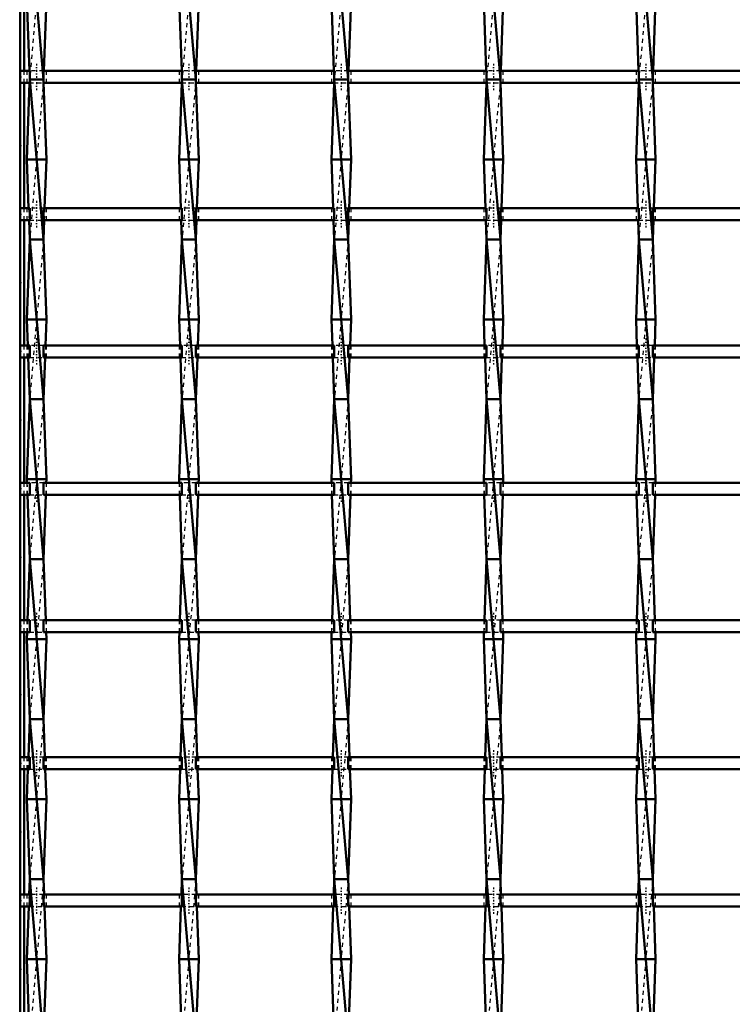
# Model space of a CAD drawing. Header units: millimetres. Extents: x -696 to 532, y -500 to 878.
# Tile 10 of 17: x -347 to -169, y 146 to 392. Entities that reach past the tile are written whole.
import ezdxf

# ---------------------------------------------------------------- set-up
doc = ezdxf.new("R2010")
doc.units = ezdxf.units.MM
doc.linetypes.add('Center', pattern=[1.5, 0.45, -0.5, 0.05, -0.5])
doc.linetypes.add('Dashed', pattern=[2, 1, -1])
for name, color, linetype, lineweight in [('2d ConnectionPoints', 7, 'Continuous', 50), ('AM_0', 7, 'Continuous', 50), ('AM_5', 3, 'Continuous', 25), ('AM_7', 7, 'Center', 25), ('AM_9', 6, 'Dashed', 25)]:
    doc.layers.add(name, color=color, linetype=linetype, lineweight=lineweight)
doc.dimstyles.new('ISO-25', dxfattribs={"dimtxt": 2.5, "dimasz": 2.5, "dimexe": 1.25, "dimexo": 0.625, "dimtad": 1, "dimtxsty": 'Standard', "dimcen": 2.5, "dimadec": 0, "dimazin": 0, "dimtfac": 1, "dimtmove": 0, "dimatfit": 3, "dimfxl": 1, "dimarcsym": 0})

# ---------------------------------------------------------------- blocks, each defined once
blk = doc.blocks.new('3_jxouolp7w6flccsstt5vge61e________0_in_LSSP3303438311700100035010_4')
at = {"layer": 'AM_0'}
for p, q in [((-344.63, 417), (-341.17, 377)), ((-345.35, 397), (-344.71, 379.13)), ((-340.45, 397), (-341.09, 379.13)), ((-344.63, 377), (-341.17, 337)), ((-341.17, 377), (-344.63, 377)), ((-344.66, 376.13), (-345.35, 357)), ((-341.14, 376.13), (-340.45, 357)), ((-340.45, 357), (-345.35, 357)), ((-345.35, 357), (-344.91, 344.8)), ((-340.45, 357), (-340.89, 344.8)), ((-344.8, 341.8), (-344.63, 337)), ((-341, 341.8), (-341.17, 337)), ((-344.63, 337), (-345.35, 317)), ((-344.63, 337), (-341.17, 297)), ((-341.17, 337), (-344.63, 337)), ((-341.17, 337), (-340.45, 317)), ((-345.35, 317), (-345.12, 310.47)), ((-340.45, 317), (-345.35, 317)), ((-340.45, 317), (-340.68, 310.47)), ((-345.01, 307.47), (-344.63, 297)), ((-340.79, 307.47), (-341.17, 297)), ((-344.63, 297), (-345.35, 277)), ((-341.17, 297), (-344.63, 297)), ((-344.63, 297), (-341.17, 257)), ((-341.17, 297), (-340.45, 277)), ((-345.35, 277), (-345.32, 276.14)), ((-340.45, 277), (-345.35, 277)), ((-340.45, 277), (-340.48, 276.14)), ((-345.21, 273.14), (-344.63, 257)), ((-340.59, 273.14), (-341.17, 257)), ((-344.63, 257), (-345.18, 241.81)), ((-344.63, 257), (-341.17, 217)), ((-341.17, 257), (-344.63, 257)), ((-341.17, 257), (-340.62, 241.81)), ((-345.29, 238.81), (-345.35, 237)), ((-345.35, 237), (-344.63, 217)), ((-340.45, 237), (-345.35, 237)), ((-340.45, 237), (-341.17, 217)), ((-340.51, 238.81), (-340.45, 237)), ((-344.63, 217), (-344.97, 207.48)), ((-344.63, 217), (-341.17, 177)), ((-341.17, 217), (-344.63, 217)), ((-341.17, 217), (-340.83, 207.48)), ((-345.08, 204.48), (-345.35, 197)), ((-340.72, 204.48), (-340.45, 197)), ((-345.35, 197), (-344.63, 177)), ((-340.45, 197), (-345.35, 197)), ((-340.45, 197), (-341.17, 177)), ((-344.63, 177), (-344.77, 173.15)), ((-344.63, 177), (-341.17, 137)), ((-341.17, 177), (-344.63, 177)), ((-341.17, 177), (-341.03, 173.15)), ((-344.88, 170.15), (-345.35, 157)), ((-340.92, 170.15), (-340.45, 157)), ((-340.45, 157), (-345.35, 157)), ((-345.35, 157), (-344.7, 138.82)), ((-340.45, 157), (-341.1, 138.82))]:
    blk.add_line(p, q, dxfattribs=at)
at = {"layer": 'AM_9'}
for p, q in [((-341.17, 417), (-344.63, 377)), ((-344.71, 379.13), (-344.63, 377)), ((-344.63, 377), (-344.66, 376.13)), ((-341.17, 377), (-344.63, 337)), ((-341.09, 379.13), (-341.17, 377)), ((-341.17, 377), (-341.14, 376.13)), ((-344.91, 344.8), (-344.8, 341.8)), ((-340.89, 344.8), (-341, 341.8)), ((-341.17, 337), (-344.63, 297)), ((-345.12, 310.47), (-345.01, 307.47)), ((-340.68, 310.47), (-340.79, 307.47)), ((-341.17, 297), (-344.63, 257)), ((-345.32, 276.14), (-345.21, 273.14)), ((-340.48, 276.14), (-340.59, 273.14)), ((-341.17, 257), (-344.63, 217)), ((-345.18, 241.81), (-345.29, 238.81)), ((-340.62, 241.81), (-340.51, 238.81)), ((-341.17, 217), (-344.63, 177)), ((-344.97, 207.48), (-345.08, 204.48)), ((-340.83, 207.48), (-340.72, 204.48)), ((-341.17, 177), (-344.63, 137)), ((-344.77, 173.15), (-344.88, 170.15)), ((-341.03, 173.15), (-340.92, 170.15))]:
    blk.add_line(p, q, dxfattribs=at)
blk = doc.blocks.new('4_semnsszxennbr9ndix0ia6fa3________0_in_LSSP3303438311700100035010_4')
at = {"layer": 'AM_0'}
for p, q in [((-306.53, 417), (-303.07, 377)), ((-307.25, 397), (-306.61, 379.13)), ((-302.35, 397), (-302.99, 379.13)), ((-306.53, 377), (-303.07, 337)), ((-303.07, 377), (-306.53, 377)), ((-306.56, 376.13), (-307.25, 357)), ((-303.04, 376.13), (-302.35, 357)), ((-302.35, 357), (-307.25, 357)), ((-307.25, 357), (-306.81, 344.8)), ((-302.35, 357), (-302.79, 344.8)), ((-306.7, 341.8), (-306.53, 337)), ((-302.9, 341.8), (-303.07, 337)), ((-306.53, 337), (-307.25, 317)), ((-303.07, 337), (-306.53, 337)), ((-306.53, 337), (-303.07, 297)), ((-303.07, 337), (-302.35, 317)), ((-302.35, 317), (-307.25, 317)), ((-307.25, 317), (-307.02, 310.47)), ((-302.35, 317), (-302.58, 310.47)), ((-306.91, 307.47), (-306.53, 297)), ((-302.69, 307.47), (-303.07, 297)), ((-306.53, 297), (-307.25, 277)), ((-303.07, 297), (-306.53, 297)), ((-306.53, 297), (-303.07, 257)), ((-303.07, 297), (-302.35, 277)), ((-302.35, 277), (-307.25, 277)), ((-307.25, 277), (-307.22, 276.14)), ((-302.35, 277), (-302.38, 276.14)), ((-307.11, 273.14), (-306.53, 257)), ((-302.49, 273.14), (-303.07, 257)), ((-306.53, 257), (-307.08, 241.81)), ((-306.53, 257), (-303.07, 217)), ((-303.07, 257), (-306.53, 257)), ((-303.07, 257), (-302.52, 241.81)), ((-307.19, 238.81), (-307.25, 237)), ((-302.35, 237), (-307.25, 237)), ((-307.25, 237), (-306.53, 217)), ((-302.35, 237), (-303.07, 217)), ((-302.41, 238.81), (-302.35, 237)), ((-306.53, 217), (-306.87, 207.48)), ((-306.53, 217), (-303.07, 177)), ((-303.07, 217), (-306.53, 217)), ((-303.07, 217), (-302.73, 207.48)), ((-306.98, 204.48), (-307.25, 197)), ((-302.62, 204.48), (-302.35, 197)), ((-302.35, 197), (-307.25, 197)), ((-307.25, 197), (-306.53, 177)), ((-302.35, 197), (-303.07, 177)), ((-306.53, 177), (-306.67, 173.15)), ((-306.53, 177), (-303.07, 137)), ((-303.07, 177), (-306.53, 177)), ((-303.07, 177), (-302.93, 173.15)), ((-306.78, 170.15), (-307.25, 157)), ((-302.82, 170.15), (-302.35, 157)), ((-302.35, 157), (-307.25, 157)), ((-307.25, 157), (-306.6, 138.82)), ((-302.35, 157), (-303, 138.82))]:
    blk.add_line(p, q, dxfattribs=at)
at = {"layer": 'AM_9'}
for p, q in [((-303.07, 417), (-306.53, 377)), ((-306.61, 379.13), (-306.53, 377)), ((-306.53, 377), (-306.56, 376.13)), ((-303.07, 377), (-306.53, 337)), ((-302.99, 379.13), (-303.07, 377)), ((-303.07, 377), (-303.04, 376.13)), ((-306.81, 344.8), (-306.7, 341.8)), ((-302.79, 344.8), (-302.9, 341.8)), ((-303.07, 337), (-306.53, 297)), ((-307.02, 310.47), (-306.91, 307.47)), ((-302.58, 310.47), (-302.69, 307.47)), ((-303.07, 297), (-306.53, 257)), ((-307.22, 276.14), (-307.11, 273.14)), ((-302.38, 276.14), (-302.49, 273.14)), ((-303.07, 257), (-306.53, 217)), ((-307.08, 241.81), (-307.19, 238.81)), ((-302.52, 241.81), (-302.41, 238.81)), ((-303.07, 217), (-306.53, 177)), ((-306.87, 207.48), (-306.98, 204.48)), ((-302.73, 207.48), (-302.62, 204.48)), ((-303.07, 177), (-306.53, 137)), ((-306.67, 173.15), (-306.78, 170.15)), ((-302.93, 173.15), (-302.82, 170.15))]:
    blk.add_line(p, q, dxfattribs=at)
blk = doc.blocks.new('5_tdiog40exk83035tupeyfu3gg________0_in_LSSP3303438311700100035010_4')
at = {"layer": 'AM_0'}
for p, q in [((-268.43, 417), (-264.97, 377)), ((-269.15, 397), (-268.51, 379.13)), ((-264.25, 397), (-264.89, 379.13)), ((-268.43, 377), (-264.97, 337)), ((-264.97, 377), (-268.43, 377)), ((-268.46, 376.13), (-269.15, 357)), ((-264.94, 376.13), (-264.25, 357)), ((-264.25, 357), (-269.15, 357)), ((-269.15, 357), (-268.71, 344.8)), ((-264.25, 357), (-264.69, 344.8)), ((-268.6, 341.8), (-268.43, 337)), ((-264.8, 341.8), (-264.97, 337)), ((-268.43, 337), (-269.15, 317)), ((-268.43, 337), (-264.97, 297)), ((-264.97, 337), (-268.43, 337)), ((-264.97, 337), (-264.25, 317)), ((-269.15, 317), (-268.92, 310.47)), ((-264.25, 317), (-269.15, 317)), ((-264.25, 317), (-264.48, 310.47)), ((-268.81, 307.47), (-268.43, 297)), ((-264.59, 307.47), (-264.97, 297)), ((-268.43, 297), (-269.15, 277)), ((-264.97, 297), (-268.43, 297)), ((-268.43, 297), (-264.97, 257)), ((-264.97, 297), (-264.25, 277)), ((-264.25, 277), (-269.15, 277)), ((-269.15, 277), (-269.12, 276.14)), ((-264.25, 277), (-264.28, 276.14)), ((-269.01, 273.14), (-268.43, 257)), ((-264.39, 273.14), (-264.97, 257)), ((-268.43, 257), (-268.98, 241.81)), ((-268.43, 257), (-264.97, 217)), ((-264.97, 257), (-268.43, 257)), ((-264.97, 257), (-264.42, 241.81)), ((-269.09, 238.81), (-269.15, 237)), ((-269.15, 237), (-268.43, 217)), ((-264.25, 237), (-269.15, 237)), ((-264.25, 237), (-264.97, 217)), ((-264.31, 238.81), (-264.25, 237)), ((-268.43, 217), (-268.77, 207.48)), ((-268.43, 217), (-264.97, 177)), ((-264.97, 217), (-268.43, 217)), ((-264.97, 217), (-264.63, 207.48)), ((-268.88, 204.48), (-269.15, 197)), ((-264.52, 204.48), (-264.25, 197)), ((-264.25, 197), (-269.15, 197)), ((-269.15, 197), (-268.43, 177)), ((-264.25, 197), (-264.97, 177)), ((-268.43, 177), (-268.57, 173.15)), ((-268.43, 177), (-264.97, 137)), ((-264.97, 177), (-268.43, 177)), ((-264.97, 177), (-264.83, 173.15)), ((-268.68, 170.15), (-269.15, 157)), ((-264.72, 170.15), (-264.25, 157)), ((-264.25, 157), (-269.15, 157)), ((-269.15, 157), (-268.5, 138.82)), ((-264.25, 157), (-264.9, 138.82))]:
    blk.add_line(p, q, dxfattribs=at)
at = {"layer": 'AM_9'}
for p, q in [((-264.97, 417), (-268.43, 377)), ((-268.51, 379.13), (-268.43, 377)), ((-268.43, 377), (-268.46, 376.13)), ((-264.97, 377), (-268.43, 337)), ((-264.89, 379.13), (-264.97, 377)), ((-264.97, 377), (-264.94, 376.13)), ((-268.71, 344.8), (-268.6, 341.8)), ((-264.69, 344.8), (-264.8, 341.8)), ((-264.97, 337), (-268.43, 297)), ((-268.92, 310.47), (-268.81, 307.47)), ((-264.48, 310.47), (-264.59, 307.47)), ((-264.97, 297), (-268.43, 257)), ((-269.12, 276.14), (-269.01, 273.14)), ((-264.28, 276.14), (-264.39, 273.14)), ((-264.97, 257), (-268.43, 217)), ((-268.98, 241.81), (-269.09, 238.81)), ((-264.42, 241.81), (-264.31, 238.81)), ((-264.97, 217), (-268.43, 177)), ((-268.77, 207.48), (-268.88, 204.48)), ((-264.63, 207.48), (-264.52, 204.48)), ((-264.97, 177), (-268.43, 137)), ((-268.57, 173.15), (-268.68, 170.15)), ((-264.83, 173.15), (-264.72, 170.15))]:
    blk.add_line(p, q, dxfattribs=at)
blk = doc.blocks.new('6_y4a6yce0tydp01iqkv32zpl5e________0_in_LSSP3303438311700100035010_4')
at = {"layer": 'AM_0'}
for p, q in [((-230.33, 417), (-226.87, 377)), ((-231.05, 397), (-230.41, 379.13)), ((-226.15, 397), (-226.79, 379.13)), ((-230.33, 377), (-226.87, 337)), ((-226.87, 377), (-230.33, 377)), ((-230.36, 376.13), (-231.05, 357)), ((-226.84, 376.13), (-226.15, 357)), ((-226.15, 357), (-231.05, 357)), ((-231.05, 357), (-230.61, 344.8)), ((-226.15, 357), (-226.59, 344.8)), ((-230.5, 341.8), (-230.33, 337)), ((-226.7, 341.8), (-226.87, 337)), ((-230.33, 337), (-231.05, 317)), ((-230.33, 337), (-226.87, 297)), ((-226.87, 337), (-230.33, 337)), ((-226.87, 337), (-226.15, 317)), ((-231.05, 317), (-230.82, 310.47)), ((-226.15, 317), (-231.05, 317)), ((-226.15, 317), (-226.38, 310.47)), ((-230.71, 307.47), (-230.33, 297)), ((-226.49, 307.47), (-226.87, 297)), ((-230.33, 297), (-231.05, 277)), ((-226.87, 297), (-230.33, 297)), ((-230.33, 297), (-226.87, 257)), ((-226.87, 297), (-226.15, 277)), ((-226.15, 277), (-231.05, 277)), ((-231.05, 277), (-231.02, 276.14)), ((-226.15, 277), (-226.18, 276.14)), ((-230.91, 273.14), (-230.33, 257)), ((-226.29, 273.14), (-226.87, 257)), ((-230.33, 257), (-230.88, 241.81)), ((-230.33, 257), (-226.87, 217)), ((-226.87, 257), (-230.33, 257)), ((-226.87, 257), (-226.32, 241.81)), ((-230.99, 238.81), (-231.05, 237)), ((-226.15, 237), (-231.05, 237)), ((-231.05, 237), (-230.33, 217)), ((-226.15, 237), (-226.87, 217)), ((-226.21, 238.81), (-226.15, 237)), ((-230.33, 217), (-230.67, 207.48)), ((-230.33, 217), (-226.87, 177)), ((-226.87, 217), (-230.33, 217)), ((-226.87, 217), (-226.53, 207.48)), ((-230.78, 204.48), (-231.05, 197)), ((-226.42, 204.48), (-226.15, 197)), ((-226.15, 197), (-231.05, 197)), ((-231.05, 197), (-230.33, 177)), ((-226.15, 197), (-226.87, 177)), ((-230.33, 177), (-230.47, 173.15)), ((-230.33, 177), (-226.87, 137)), ((-226.87, 177), (-230.33, 177)), ((-226.87, 177), (-226.73, 173.15)), ((-230.58, 170.15), (-231.05, 157)), ((-226.62, 170.15), (-226.15, 157)), ((-226.15, 157), (-231.05, 157)), ((-231.05, 157), (-230.4, 138.82)), ((-226.15, 157), (-226.8, 138.82))]:
    blk.add_line(p, q, dxfattribs=at)
at = {"layer": 'AM_9'}
for p, q in [((-226.87, 417), (-230.33, 377)), ((-230.41, 379.13), (-230.33, 377)), ((-230.33, 377), (-230.36, 376.13)), ((-226.87, 377), (-230.33, 337)), ((-226.79, 379.13), (-226.87, 377)), ((-226.87, 377), (-226.84, 376.13)), ((-230.61, 344.8), (-230.5, 341.8)), ((-226.59, 344.8), (-226.7, 341.8)), ((-226.87, 337), (-230.33, 297)), ((-230.82, 310.47), (-230.71, 307.47)), ((-226.38, 310.47), (-226.49, 307.47)), ((-226.87, 297), (-230.33, 257)), ((-231.02, 276.14), (-230.91, 273.14)), ((-226.18, 276.14), (-226.29, 273.14)), ((-226.87, 257), (-230.33, 217)), ((-230.88, 241.81), (-230.99, 238.81)), ((-226.32, 241.81), (-226.21, 238.81)), ((-226.87, 217), (-230.33, 177)), ((-230.67, 207.48), (-230.78, 204.48)), ((-226.53, 207.48), (-226.42, 204.48)), ((-226.87, 177), (-230.33, 137)), ((-230.47, 173.15), (-230.58, 170.15)), ((-226.73, 173.15), (-226.62, 170.15))]:
    blk.add_line(p, q, dxfattribs=at)
blk = doc.blocks.new('7_u6j5aaw3ea9ruvhokqvvoa8zg________0_in_LSSP3303438311700100035010_4')
at = {"layer": 'AM_0'}
for p, q in [((-192.23, 417), (-188.77, 377)), ((-192.95, 397), (-192.31, 379.13)), ((-188.05, 397), (-188.69, 379.13)), ((-192.23, 377), (-188.77, 337)), ((-188.77, 377), (-192.23, 377)), ((-192.26, 376.13), (-192.95, 357)), ((-188.74, 376.13), (-188.05, 357)), ((-192.95, 357), (-192.51, 344.8)), ((-188.05, 357), (-192.95, 357)), ((-188.05, 357), (-188.49, 344.8)), ((-192.4, 341.8), (-192.23, 337)), ((-188.6, 341.8), (-188.77, 337)), ((-192.23, 337), (-192.95, 317)), ((-192.23, 337), (-188.77, 297)), ((-188.77, 337), (-192.23, 337)), ((-188.77, 337), (-188.05, 317)), ((-188.05, 317), (-192.95, 317)), ((-192.95, 317), (-192.72, 310.47)), ((-188.05, 317), (-188.28, 310.47)), ((-192.61, 307.47), (-192.23, 297)), ((-188.39, 307.47), (-188.77, 297)), ((-192.23, 297), (-192.95, 277)), ((-188.77, 297), (-192.23, 297)), ((-192.23, 297), (-188.77, 257)), ((-188.77, 297), (-188.05, 277)), ((-192.95, 277), (-192.92, 276.14)), ((-188.05, 277), (-192.95, 277)), ((-188.05, 277), (-188.08, 276.14)), ((-192.81, 273.14), (-192.23, 257)), ((-188.19, 273.14), (-188.77, 257)), ((-192.23, 257), (-192.78, 241.81)), ((-192.23, 257), (-188.77, 217)), ((-188.77, 257), (-192.23, 257)), ((-188.77, 257), (-188.22, 241.81)), ((-192.89, 238.81), (-192.95, 237)), ((-188.05, 237), (-192.95, 237)), ((-192.95, 237), (-192.23, 217)), ((-188.05, 237), (-188.77, 217)), ((-188.11, 238.81), (-188.05, 237)), ((-192.23, 217), (-192.57, 207.48)), ((-192.23, 217), (-188.77, 177)), ((-188.77, 217), (-192.23, 217)), ((-188.77, 217), (-188.43, 207.48)), ((-192.68, 204.48), (-192.95, 197)), ((-188.32, 204.48), (-188.05, 197)), ((-188.05, 197), (-192.95, 197)), ((-192.95, 197), (-192.23, 177)), ((-188.05, 197), (-188.77, 177)), ((-192.23, 177), (-192.37, 173.15)), ((-192.23, 177), (-188.77, 137)), ((-188.77, 177), (-192.23, 177)), ((-188.77, 177), (-188.63, 173.15)), ((-192.48, 170.15), (-192.95, 157)), ((-188.52, 170.15), (-188.05, 157)), ((-188.05, 157), (-192.95, 157)), ((-192.95, 157), (-192.3, 138.82)), ((-188.05, 157), (-188.7, 138.82))]:
    blk.add_line(p, q, dxfattribs=at)
at = {"layer": 'AM_9'}
for p, q in [((-188.77, 417), (-192.23, 377)), ((-192.31, 379.13), (-192.23, 377)), ((-192.23, 377), (-192.26, 376.13)), ((-188.77, 377), (-192.23, 337)), ((-188.69, 379.13), (-188.77, 377)), ((-188.77, 377), (-188.74, 376.13)), ((-192.51, 344.8), (-192.4, 341.8)), ((-188.49, 344.8), (-188.6, 341.8)), ((-188.77, 337), (-192.23, 297)), ((-192.72, 310.47), (-192.61, 307.47)), ((-188.28, 310.47), (-188.39, 307.47)), ((-188.77, 297), (-192.23, 257)), ((-192.92, 276.14), (-192.81, 273.14)), ((-188.08, 276.14), (-188.19, 273.14)), ((-188.77, 257), (-192.23, 217)), ((-192.78, 241.81), (-192.89, 238.81)), ((-188.22, 241.81), (-188.11, 238.81)), ((-188.77, 217), (-192.23, 177)), ((-192.57, 207.48), (-192.68, 204.48)), ((-188.43, 207.48), (-188.32, 204.48)), ((-188.77, 177), (-192.23, 137)), ((-192.37, 173.15), (-192.48, 170.15)), ((-188.63, 173.15), (-188.52, 170.15))]:
    blk.add_line(p, q, dxfattribs=at)
blk = doc.blocks.new('42_tlvfva9a8picir12pdhd14uzg________0_in_LSSP3303438311700100035010_4')
at = {"layer": 'AM_0'}
for p, q in [((-344.63, 173.15), (-347, 173.15)), ((-347, 173.15), (-347, 170.15)), ((-344.63, 173.15), (-344.63, 170.15)), ((-306.53, 173.15), (-341.17, 173.15)), ((-341.17, 170.15), (-341.17, 173.15)), ((-306.53, 173.15), (-306.53, 170.15)), ((-268.43, 173.15), (-303.07, 173.15)), ((-303.07, 170.15), (-303.07, 173.15)), ((-268.43, 173.15), (-268.43, 170.15)), ((-264.97, 170.15), (-264.97, 173.15)), ((-230.33, 173.15), (-264.97, 173.15)), ((-230.33, 173.15), (-230.33, 170.15)), ((-192.23, 173.15), (-226.87, 173.15)), ((-226.87, 170.15), (-226.87, 173.15)), ((-192.23, 173.15), (-192.23, 170.15)), ((-188.77, 170.15), (-188.77, 173.15)), ((-154.13, 173.15), (-188.77, 173.15)), ((-344.63, 170.15), (-347, 170.15)), ((-306.53, 170.15), (-341.17, 170.15)), ((-268.43, 170.15), (-303.07, 170.15)), ((-230.33, 170.15), (-264.97, 170.15)), ((-192.23, 170.15), (-226.87, 170.15)), ((-154.13, 170.15), (-188.77, 170.15))]:
    blk.add_line(p, q, dxfattribs=at)
at = {"layer": 'AM_7'}
for p, q in [((-342.9, 174.95), (-342.9, 168.35)), ((-304.8, 174.95), (-304.8, 168.35)), ((-266.7, 174.95), (-266.7, 168.35)), ((-228.6, 174.95), (-228.6, 168.35)), ((-190.5, 174.95), (-190.5, 168.35))]:
    blk.add_line(p, q, dxfattribs=at)
at = {"layer": 'AM_9'}
for p, q in [((-345.35, 173.15), (-345.35, 170.15)), ((-341.17, 173.15), (-344.63, 173.15)), ((-340.45, 170.15), (-340.45, 173.15)), ((-307.25, 173.15), (-307.25, 170.15)), ((-303.07, 173.15), (-306.53, 173.15)), ((-302.35, 170.15), (-302.35, 173.15)), ((-269.15, 173.15), (-269.15, 170.15)), ((-264.97, 173.15), (-268.43, 173.15)), ((-264.25, 170.15), (-264.25, 173.15)), ((-231.05, 173.15), (-231.05, 170.15)), ((-226.87, 173.15), (-230.33, 173.15)), ((-226.15, 170.15), (-226.15, 173.15)), ((-192.95, 173.15), (-192.95, 170.15)), ((-188.77, 173.15), (-192.23, 173.15)), ((-188.05, 170.15), (-188.05, 173.15)), ((-344.63, 170.15), (-341.17, 170.15)), ((-306.53, 170.15), (-303.07, 170.15)), ((-268.43, 170.15), (-264.97, 170.15)), ((-230.33, 170.15), (-226.87, 170.15)), ((-192.23, 170.15), (-188.77, 170.15))]:
    blk.add_line(p, q, dxfattribs=at)
blk = doc.blocks.new('43_5qjt3ljx69k1dovtvi4zva2rj________0_in_LSSP3303438311700100035010_4')
at = {"layer": 'AM_0'}
for p, q in [((-344.63, 207.48), (-347, 207.48)), ((-347, 207.48), (-347, 204.48)), ((-344.63, 207.48), (-344.63, 204.48)), ((-306.53, 207.48), (-341.17, 207.48)), ((-341.17, 204.48), (-341.17, 207.48)), ((-306.53, 207.48), (-306.53, 204.48)), ((-268.43, 207.48), (-303.07, 207.48)), ((-303.07, 204.48), (-303.07, 207.48)), ((-268.43, 207.48), (-268.43, 204.48)), ((-230.33, 207.48), (-264.97, 207.48)), ((-264.97, 204.48), (-264.97, 207.48)), ((-230.33, 207.48), (-230.33, 204.48)), ((-226.87, 204.48), (-226.87, 207.48)), ((-192.23, 207.48), (-226.87, 207.48)), ((-192.23, 207.48), (-192.23, 204.48)), ((-154.13, 207.48), (-188.77, 207.48)), ((-188.77, 204.48), (-188.77, 207.48)), ((-344.63, 204.48), (-347, 204.48)), ((-306.53, 204.48), (-341.17, 204.48)), ((-268.43, 204.48), (-303.07, 204.48)), ((-230.33, 204.48), (-264.97, 204.48)), ((-192.23, 204.48), (-226.87, 204.48)), ((-154.13, 204.48), (-188.77, 204.48))]:
    blk.add_line(p, q, dxfattribs=at)
at = {"layer": 'AM_7'}
for p, q in [((-342.9, 209.28), (-342.9, 202.68)), ((-304.8, 209.28), (-304.8, 202.68)), ((-266.7, 209.28), (-266.7, 202.68)), ((-228.6, 209.28), (-228.6, 202.68)), ((-190.5, 209.28), (-190.5, 202.68))]:
    blk.add_line(p, q, dxfattribs=at)
at = {"layer": 'AM_9'}
for p, q in [((-345.35, 207.48), (-345.35, 204.48)), ((-341.17, 207.48), (-344.63, 207.48)), ((-340.45, 204.48), (-340.45, 207.48)), ((-307.25, 207.48), (-307.25, 204.48)), ((-303.07, 207.48), (-306.53, 207.48)), ((-302.35, 204.48), (-302.35, 207.48)), ((-269.15, 207.48), (-269.15, 204.48)), ((-264.97, 207.48), (-268.43, 207.48)), ((-264.25, 204.48), (-264.25, 207.48)), ((-231.05, 207.48), (-231.05, 204.48)), ((-226.87, 207.48), (-230.33, 207.48)), ((-226.15, 204.48), (-226.15, 207.48)), ((-192.95, 207.48), (-192.95, 204.48)), ((-188.77, 207.48), (-192.23, 207.48)), ((-188.05, 204.48), (-188.05, 207.48)), ((-344.63, 204.48), (-341.17, 204.48)), ((-306.53, 204.48), (-303.07, 204.48)), ((-268.43, 204.48), (-264.97, 204.48)), ((-230.33, 204.48), (-226.87, 204.48)), ((-192.23, 204.48), (-188.77, 204.48))]:
    blk.add_line(p, q, dxfattribs=at)
blk = doc.blocks.new('44_qx9wlc52zbsvm0sfobwqm4mqo________0_in_LSSP3303438311700100035010_4')
at = {"layer": 'AM_0'}
for p, q in [((-344.63, 241.81), (-347, 241.81)), ((-347, 241.81), (-347, 238.81)), ((-344.63, 241.81), (-344.63, 238.81)), ((-306.53, 241.81), (-341.17, 241.81)), ((-341.17, 238.81), (-341.17, 241.81)), ((-306.53, 241.81), (-306.53, 238.81)), ((-268.43, 241.81), (-303.07, 241.81)), ((-303.07, 238.81), (-303.07, 241.81)), ((-268.43, 241.81), (-268.43, 238.81)), ((-230.33, 241.81), (-264.97, 241.81)), ((-264.97, 238.81), (-264.97, 241.81)), ((-230.33, 241.81), (-230.33, 238.81)), ((-192.23, 241.81), (-226.87, 241.81)), ((-226.87, 238.81), (-226.87, 241.81)), ((-192.23, 241.81), (-192.23, 238.81)), ((-188.77, 238.81), (-188.77, 241.81)), ((-154.13, 241.81), (-188.77, 241.81)), ((-344.63, 238.81), (-347, 238.81)), ((-306.53, 238.81), (-341.17, 238.81)), ((-268.43, 238.81), (-303.07, 238.81)), ((-230.33, 238.81), (-264.97, 238.81)), ((-192.23, 238.81), (-226.87, 238.81)), ((-154.13, 238.81), (-188.77, 238.81))]:
    blk.add_line(p, q, dxfattribs=at)
at = {"layer": 'AM_7'}
for p, q in [((-342.9, 243.61), (-342.9, 237.01)), ((-304.8, 243.61), (-304.8, 237.01)), ((-266.7, 243.61), (-266.7, 237.01)), ((-228.6, 243.61), (-228.6, 237.01)), ((-190.5, 243.61), (-190.5, 237.01))]:
    blk.add_line(p, q, dxfattribs=at)
at = {"layer": 'AM_9'}
for p, q in [((-345.35, 241.81), (-345.35, 238.81)), ((-341.17, 241.81), (-344.63, 241.81)), ((-340.45, 238.81), (-340.45, 241.81)), ((-307.25, 241.81), (-307.25, 238.81)), ((-303.07, 241.81), (-306.53, 241.81)), ((-302.35, 238.81), (-302.35, 241.81)), ((-269.15, 241.81), (-269.15, 238.81)), ((-264.97, 241.81), (-268.43, 241.81)), ((-264.25, 238.81), (-264.25, 241.81)), ((-231.05, 241.81), (-231.05, 238.81)), ((-226.87, 241.81), (-230.33, 241.81)), ((-226.15, 238.81), (-226.15, 241.81)), ((-192.95, 241.81), (-192.95, 238.81)), ((-188.77, 241.81), (-192.23, 241.81)), ((-188.05, 238.81), (-188.05, 241.81)), ((-344.63, 238.81), (-341.17, 238.81)), ((-306.53, 238.81), (-303.07, 238.81)), ((-268.43, 238.81), (-264.97, 238.81)), ((-230.33, 238.81), (-226.87, 238.81)), ((-192.23, 238.81), (-188.77, 238.81))]:
    blk.add_line(p, q, dxfattribs=at)
blk = doc.blocks.new('45_suxikeo0oh7jceb5uizp5eg2a________0_in_LSSP3303438311700100035010_4')
at = {"layer": 'AM_0'}
for p, q in [((-344.63, 276.14), (-347, 276.14)), ((-347, 276.14), (-347, 273.14)), ((-344.63, 276.14), (-344.63, 273.14)), ((-306.53, 276.14), (-341.17, 276.14)), ((-341.17, 273.14), (-341.17, 276.14)), ((-306.53, 276.14), (-306.53, 273.14)), ((-268.43, 276.14), (-303.07, 276.14)), ((-303.07, 273.14), (-303.07, 276.14)), ((-268.43, 276.14), (-268.43, 273.14)), ((-264.97, 273.14), (-264.97, 276.14)), ((-230.33, 276.14), (-264.97, 276.14)), ((-230.33, 276.14), (-230.33, 273.14)), ((-226.87, 273.14), (-226.87, 276.14)), ((-192.23, 276.14), (-226.87, 276.14)), ((-192.23, 276.14), (-192.23, 273.14)), ((-188.77, 273.14), (-188.77, 276.14)), ((-154.13, 276.14), (-188.77, 276.14)), ((-344.63, 273.14), (-347, 273.14)), ((-306.53, 273.14), (-341.17, 273.14)), ((-268.43, 273.14), (-303.07, 273.14)), ((-230.33, 273.14), (-264.97, 273.14)), ((-192.23, 273.14), (-226.87, 273.14)), ((-154.13, 273.14), (-188.77, 273.14))]:
    blk.add_line(p, q, dxfattribs=at)
at = {"layer": 'AM_7'}
for p, q in [((-342.9, 277.94), (-342.9, 271.34)), ((-304.8, 277.94), (-304.8, 271.34)), ((-266.7, 277.94), (-266.7, 271.34)), ((-228.6, 277.94), (-228.6, 271.34)), ((-190.5, 277.94), (-190.5, 271.34))]:
    blk.add_line(p, q, dxfattribs=at)
at = {"layer": 'AM_9'}
for p, q in [((-345.35, 276.14), (-345.35, 273.14)), ((-341.17, 276.14), (-344.63, 276.14)), ((-340.45, 273.14), (-340.45, 276.14)), ((-307.25, 276.14), (-307.25, 273.14)), ((-303.07, 276.14), (-306.53, 276.14)), ((-302.35, 273.14), (-302.35, 276.14)), ((-269.15, 276.14), (-269.15, 273.14)), ((-264.97, 276.14), (-268.43, 276.14)), ((-264.25, 273.14), (-264.25, 276.14)), ((-231.05, 276.14), (-231.05, 273.14)), ((-226.87, 276.14), (-230.33, 276.14)), ((-226.15, 273.14), (-226.15, 276.14)), ((-192.95, 276.14), (-192.95, 273.14)), ((-188.77, 276.14), (-192.23, 276.14)), ((-188.05, 273.14), (-188.05, 276.14)), ((-344.63, 273.14), (-341.17, 273.14)), ((-306.53, 273.14), (-303.07, 273.14)), ((-268.43, 273.14), (-264.97, 273.14)), ((-230.33, 273.14), (-226.87, 273.14)), ((-192.23, 273.14), (-188.77, 273.14))]:
    blk.add_line(p, q, dxfattribs=at)
blk = doc.blocks.new('46_78fev40w5dfpcqczt9hvn5jad________0_in_LSSP3303438311700100035010_4')
at = {"layer": 'AM_0'}
for p, q in [((-344.63, 310.47), (-347, 310.47)), ((-347, 310.47), (-347, 307.47)), ((-344.63, 310.47), (-344.63, 307.47)), ((-306.53, 310.47), (-341.17, 310.47)), ((-341.17, 307.47), (-341.17, 310.47)), ((-306.53, 310.47), (-306.53, 307.47)), ((-268.43, 310.47), (-303.07, 310.47)), ((-303.07, 307.47), (-303.07, 310.47)), ((-268.43, 310.47), (-268.43, 307.47)), ((-264.97, 307.47), (-264.97, 310.47)), ((-230.33, 310.47), (-264.97, 310.47)), ((-230.33, 310.47), (-230.33, 307.47)), ((-226.87, 307.47), (-226.87, 310.47)), ((-192.23, 310.47), (-226.87, 310.47)), ((-192.23, 310.47), (-192.23, 307.47)), ((-188.77, 307.47), (-188.77, 310.47)), ((-154.13, 310.47), (-188.77, 310.47)), ((-344.63, 307.47), (-347, 307.47)), ((-306.53, 307.47), (-341.17, 307.47)), ((-268.43, 307.47), (-303.07, 307.47)), ((-230.33, 307.47), (-264.97, 307.47)), ((-192.23, 307.47), (-226.87, 307.47)), ((-154.13, 307.47), (-188.77, 307.47))]:
    blk.add_line(p, q, dxfattribs=at)
at = {"layer": 'AM_7'}
for p, q in [((-342.9, 312.27), (-342.9, 305.67)), ((-304.8, 312.27), (-304.8, 305.67)), ((-266.7, 312.27), (-266.7, 305.67)), ((-228.6, 312.27), (-228.6, 305.67)), ((-190.5, 312.27), (-190.5, 305.67))]:
    blk.add_line(p, q, dxfattribs=at)
at = {"layer": 'AM_9'}
for p, q in [((-345.35, 310.47), (-345.35, 307.47)), ((-341.17, 310.47), (-344.63, 310.47)), ((-340.45, 307.47), (-340.45, 310.47)), ((-307.25, 310.47), (-307.25, 307.47)), ((-303.07, 310.47), (-306.53, 310.47)), ((-302.35, 307.47), (-302.35, 310.47)), ((-269.15, 310.47), (-269.15, 307.47)), ((-264.97, 310.47), (-268.43, 310.47)), ((-264.25, 307.47), (-264.25, 310.47)), ((-231.05, 310.47), (-231.05, 307.47)), ((-226.87, 310.47), (-230.33, 310.47)), ((-226.15, 307.47), (-226.15, 310.47)), ((-192.95, 310.47), (-192.95, 307.47)), ((-188.77, 310.47), (-192.23, 310.47)), ((-188.05, 307.47), (-188.05, 310.47)), ((-344.63, 307.47), (-341.17, 307.47)), ((-306.53, 307.47), (-303.07, 307.47)), ((-268.43, 307.47), (-264.97, 307.47)), ((-230.33, 307.47), (-226.87, 307.47)), ((-192.23, 307.47), (-188.77, 307.47))]:
    blk.add_line(p, q, dxfattribs=at)
blk = doc.blocks.new('47_oclubzmiqze37lwsz0c0ljnmi________0_in_LSSP3303438311700100035010_4')
at = {"layer": 'AM_0'}
for p, q in [((-344.63, 344.8), (-347, 344.8)), ((-347, 344.8), (-347, 341.8)), ((-344.63, 344.8), (-344.63, 341.8)), ((-306.53, 344.8), (-341.17, 344.8)), ((-341.17, 341.8), (-341.17, 344.8)), ((-306.53, 344.8), (-306.53, 341.8)), ((-268.43, 344.8), (-303.07, 344.8)), ((-303.07, 341.8), (-303.07, 344.8)), ((-268.43, 344.8), (-268.43, 341.8)), ((-230.33, 344.8), (-264.97, 344.8)), ((-264.97, 341.8), (-264.97, 344.8)), ((-230.33, 344.8), (-230.33, 341.8)), ((-192.23, 344.8), (-226.87, 344.8)), ((-226.87, 341.8), (-226.87, 344.8)), ((-192.23, 344.8), (-192.23, 341.8)), ((-188.77, 341.8), (-188.77, 344.8)), ((-154.13, 344.8), (-188.77, 344.8)), ((-344.63, 341.8), (-347, 341.8)), ((-306.53, 341.8), (-341.17, 341.8)), ((-268.43, 341.8), (-303.07, 341.8)), ((-230.33, 341.8), (-264.97, 341.8)), ((-192.23, 341.8), (-226.87, 341.8)), ((-154.13, 341.8), (-188.77, 341.8))]:
    blk.add_line(p, q, dxfattribs=at)
at = {"layer": 'AM_7'}
for p, q in [((-342.9, 346.6), (-342.9, 340)), ((-304.8, 346.6), (-304.8, 340)), ((-266.7, 346.6), (-266.7, 340)), ((-228.6, 346.6), (-228.6, 340)), ((-190.5, 346.6), (-190.5, 340))]:
    blk.add_line(p, q, dxfattribs=at)
at = {"layer": 'AM_9'}
for p, q in [((-345.35, 344.8), (-345.35, 341.8)), ((-341.17, 344.8), (-344.63, 344.8)), ((-340.45, 341.8), (-340.45, 344.8)), ((-307.25, 344.8), (-307.25, 341.8)), ((-303.07, 344.8), (-306.53, 344.8)), ((-302.35, 341.8), (-302.35, 344.8)), ((-269.15, 344.8), (-269.15, 341.8)), ((-264.97, 344.8), (-268.43, 344.8)), ((-264.25, 341.8), (-264.25, 344.8)), ((-231.05, 344.8), (-231.05, 341.8)), ((-226.87, 344.8), (-230.33, 344.8)), ((-226.15, 341.8), (-226.15, 344.8)), ((-192.95, 344.8), (-192.95, 341.8)), ((-188.77, 344.8), (-192.23, 344.8)), ((-188.05, 341.8), (-188.05, 344.8)), ((-344.63, 341.8), (-341.17, 341.8)), ((-306.53, 341.8), (-303.07, 341.8)), ((-268.43, 341.8), (-264.97, 341.8)), ((-230.33, 341.8), (-226.87, 341.8)), ((-192.23, 341.8), (-188.77, 341.8))]:
    blk.add_line(p, q, dxfattribs=at)
blk = doc.blocks.new('48_288mybcxme3jdr12e0babztrh________0_in_LSSP3303438311700100035010_4')
at = {"layer": 'AM_0'}
for p, q in [((-344.63, 379.13), (-347, 379.13)), ((-347, 379.13), (-347, 376.13)), ((-344.63, 379.13), (-344.63, 376.13)), ((-306.53, 379.13), (-341.17, 379.13)), ((-341.17, 376.13), (-341.17, 379.13)), ((-306.53, 379.13), (-306.53, 376.13)), ((-268.43, 379.13), (-303.07, 379.13)), ((-303.07, 376.13), (-303.07, 379.13)), ((-268.43, 379.13), (-268.43, 376.13)), ((-230.33, 379.13), (-264.97, 379.13)), ((-264.97, 376.13), (-264.97, 379.13)), ((-230.33, 379.13), (-230.33, 376.13)), ((-192.23, 379.13), (-226.87, 379.13)), ((-226.87, 376.13), (-226.87, 379.13)), ((-192.23, 379.13), (-192.23, 376.13)), ((-154.13, 379.13), (-188.77, 379.13)), ((-188.77, 376.13), (-188.77, 379.13)), ((-344.63, 376.13), (-347, 376.13)), ((-306.53, 376.13), (-341.17, 376.13)), ((-268.43, 376.13), (-303.07, 376.13)), ((-230.33, 376.13), (-264.97, 376.13)), ((-192.23, 376.13), (-226.87, 376.13)), ((-154.13, 376.13), (-188.77, 376.13))]:
    blk.add_line(p, q, dxfattribs=at)
at = {"layer": 'AM_7'}
for p, q in [((-342.9, 380.93), (-342.9, 374.33)), ((-304.8, 380.93), (-304.8, 374.33)), ((-266.7, 380.93), (-266.7, 374.33)), ((-228.6, 380.93), (-228.6, 374.33)), ((-190.5, 380.93), (-190.5, 374.33))]:
    blk.add_line(p, q, dxfattribs=at)
at = {"layer": 'AM_9'}
for p, q in [((-345.35, 379.13), (-345.35, 376.13)), ((-341.17, 379.13), (-344.63, 379.13)), ((-340.45, 376.13), (-340.45, 379.13)), ((-307.25, 379.13), (-307.25, 376.13)), ((-303.07, 379.13), (-306.53, 379.13)), ((-302.35, 376.13), (-302.35, 379.13)), ((-269.15, 379.13), (-269.15, 376.13)), ((-264.97, 379.13), (-268.43, 379.13)), ((-264.25, 376.13), (-264.25, 379.13)), ((-231.05, 379.13), (-231.05, 376.13)), ((-226.87, 379.13), (-230.33, 379.13)), ((-226.15, 376.13), (-226.15, 379.13)), ((-192.95, 379.13), (-192.95, 376.13)), ((-188.77, 379.13), (-192.23, 379.13)), ((-188.05, 376.13), (-188.05, 379.13)), ((-344.66, 376.13), (-341.14, 376.13)), ((-306.56, 376.13), (-303.04, 376.13)), ((-268.46, 376.13), (-264.94, 376.13)), ((-230.36, 376.13), (-226.84, 376.13)), ((-192.26, 376.13), (-188.74, 376.13))]:
    blk.add_line(p, q, dxfattribs=at)
blk = doc.blocks.new('52_l140rfbwamy8ootx8rwmtn63g________0_in_LSSP3303438311700100035010_4')
at = {"layer": 'AM_0'}
for p, q in [((-347, -497), (-347, 497)), ((-346.05, 379.13), (-346.05, 410.46)), ((-346.05, 344.8), (-346.05, 376.13)), ((-346.05, 310.47), (-346.05, 341.8)), ((-346.05, 276.14), (-346.05, 307.47)), ((-346.05, 241.81), (-346.05, 273.14)), ((-346.05, 207.48), (-346.05, 238.81)), ((-346.05, 173.15), (-346.05, 204.48)), ((-346.05, 138.82), (-346.05, 170.15))]:
    blk.add_line(p, q, dxfattribs=at)
at = {"layer": 'AM_9'}
for p, q in [((-346.05, 376.13), (-346.05, 379.13)), ((-346.05, 341.8), (-346.05, 344.8)), ((-346.05, 307.47), (-346.05, 310.47)), ((-346.05, 273.14), (-346.05, 276.14)), ((-346.05, 238.81), (-346.05, 241.81)), ((-346.05, 204.48), (-346.05, 207.48)), ((-346.05, 170.15), (-346.05, 173.15))]:
    blk.add_line(p, q, dxfattribs=at)
blk = doc.blocks.new('*D56')
at = {"layer": 'AM_5', "color": 0, "lineweight": -2}
for p, q in [((-450, 40), (-450, 80)), ((-350, 0), (-450, 0)), ((-450, -34.33), (-450, 0)), ((-350, -34.33), (-450, -34.33)), ((-450, -74.33), (-450, -114.33))]:
    blk.add_line(p, q, dxfattribs=at)
at = {"layer": 'AM_5', "color": 0}
for points in [[(-456.67, 40), (-443.33, 40), (-450, 0)], [(-443.33, -74.33), (-456.67, -74.33), (-450, -34.33)]]:
    blk.add_solid(points, dxfattribs=at)
at = {"layer": 'Defpoints', "color": 0}
for p in [(-450, 0), (-350, 0), (-350, -34.33)]:
    blk.add_point(p, dxfattribs=at)
at = {"layer": 'AM_5', "color": 0, "insert": (-470, 224), "char_height": 40, "attachment_point": 5, "rotation": 90}
blk.add_mtext('TT = 34.3 mm', dxfattribs=at)

msp = doc.modelspace()

# ---------------------------------------------------------------- linework, layer by layer
at = {"layer": '2d ConnectionPoints'}
for p in [(-347, 377.63), (-347, 377.63), (-347, 360.465), (-347, 343.3), (-347, 343.3), (-347, 326.135), (-347, 308.97), (-347, 308.97), (-347, 291.805), (-347, 274.64), (-347, 274.64), (-347, 257.475), (-347, 240.31), (-347, 240.31), (-347, 223.145), (-347, 205.98), (-347, 205.98), (-347, 188.815), (-347, 171.65), (-347, 171.65), (-347, 154.485)]:
    msp.add_point(p, dxfattribs=at)

# ---------------------------------------------------------------- block references
for name in ['52_l140rfbwamy8ootx8rwmtn63g________0_in_LSSP3303438311700100035010_4', '3_jxouolp7w6flccsstt5vge61e________0_in_LSSP3303438311700100035010_4', '4_semnsszxennbr9ndix0ia6fa3________0_in_LSSP3303438311700100035010_4', '5_tdiog40exk83035tupeyfu3gg________0_in_LSSP3303438311700100035010_4', '6_y4a6yce0tydp01iqkv32zpl5e________0_in_LSSP3303438311700100035010_4', '7_u6j5aaw3ea9ruvhokqvvoa8zg________0_in_LSSP3303438311700100035010_4', '48_288mybcxme3jdr12e0babztrh________0_in_LSSP3303438311700100035010_4', '47_oclubzmiqze37lwsz0c0ljnmi________0_in_LSSP3303438311700100035010_4', '46_78fev40w5dfpcqczt9hvn5jad________0_in_LSSP3303438311700100035010_4', '45_suxikeo0oh7jceb5uizp5eg2a________0_in_LSSP3303438311700100035010_4', '44_qx9wlc52zbsvm0sfobwqm4mqo________0_in_LSSP3303438311700100035010_4', '43_5qjt3ljx69k1dovtvi4zva2rj________0_in_LSSP3303438311700100035010_4', '42_tlvfva9a8picir12pdhd14uzg________0_in_LSSP3303438311700100035010_4']:
    msp.add_blockref(name, (0, 0))

# ---------------------------------------------------------------- dimensions: what is measured, and where the dimension line sits
at = {"layer": 'AM_5'}
dim = msp.add_linear_dim(base=(-450, 0), p1=(-350, -34.33), p2=(-350, 0), angle=90, text='TT = 34.3 mm', dimstyle='ISO-25', override={"dimtxt": 40, "dimasz": 40, "dimexe": 0, "dimexo": 0, "dimgap": 12}, dxfattribs=at)
dim.commit()
dim.dimension.update_dxf_attribs({"geometry": '*D56', "text_midpoint": (-470, 224), "dimtype": 160, "text_rotation": 90})

doc.saveas('drawing.dxf')
